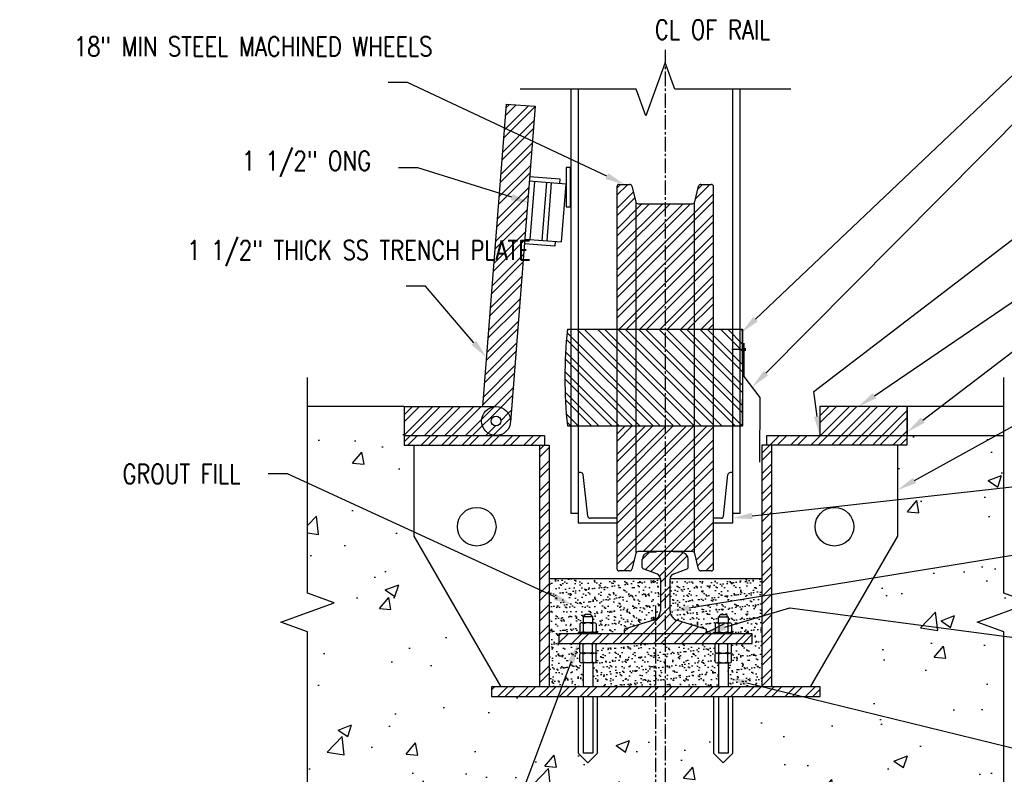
# Model space of a CAD drawing. Header units: inches. Extents: x -53 to 872, y 66 to 205.
# Tile 3 of 29: x 87 to 138, y 108 to 147. Entities that reach past the tile are written whole.
import ezdxf
from ezdxf import colors
from ezdxf.entities.mleader import LeaderData, LeaderLine
from ezdxf.math import Vec2, Vec3

# ---------------------------------------------------------------- set-up
doc = ezdxf.new("R2010")
doc.units = ezdxf.units.IN
doc.header["$MEASUREMENT"] = 0
doc.linetypes.add('CENTER2', pattern=[1.125, 0.75, -0.125, 0.125, -0.125])
for name, color, linetype in [('A-ANNO-NOTE', 2, 'Continuous'), ('G-Anno-Std-Cntr', 1, 'CENTER2'), ('M-DETL-PATT', 8, 'Continuous'), ('S-ANNO-NOTE', 2, 'Continuous'), ('S-ANNO-SYMB', 2, 'Continuous'), ('S-DETL', 90, 'Continuous'), ('S-DETL-MEDM', 3, 'Continuous'), ('S-DETL-THIN', 1, 'Continuous')]:
    doc.layers.add(name, color=color, linetype=linetype)
doc.layers.add('A-WALL-PATT', color=8, linetype='Continuous', lineweight=18)
doc.styles.add('Annotative', font='romans.shx', dxfattribs={"width": 0.8, "height": 0.125})
pattern_1 = [(45, (0, 0), (-0.53033, 0.53033), []), (45, (0, 0.375), (-0.53033, 0.53033), [])]
pattern_2 = [(45, (-148.0015, 18.8574), (-0.53033, 0.53033), []), (45, (-148.0015, 19.2324), (-0.53033, 0.53033), [])]

msp = doc.modelspace()

# ---------------------------------------------------------------- hatches: boundary and pattern name
at = {"layer": 'A-WALL-PATT', "lineweight": -3}
h = msp.add_hatch(dxfattribs=at)
h.set_pattern_fill('AR-CONC', color=8, style=0)
h.paths.add_polyline_path([(115.8057, 112.0309), (111.3246, 112.0309), (111.3246, 112.5309), (111.8246, 112.5309), (107.3246, 120.3252), (107.3246, 125.0309), (106.8057, 125.0309), (106.8057, 125.5309), (106.8057, 127.0309), (101.8057, 127.0309), (101.8057, 117.382), (103.1794, 116.882), (100.4319, 115.882), (101.8057, 115.382), (101.8057, 105.7331), (118.8057, 105.7331), (119.3057, 104.3594), (120.3057, 107.1068), (120.8057, 105.7331), (137.8057, 105.7331), (137.8057, 115.382), (136.4319, 115.882), (139.1794, 116.882), (137.8057, 117.382), (137.8057, 125.5309), (132.8057, 125.5309), (132.8057, 125.0309), (132.3246, 125.0309), (132.3246, 122.7218), (132.3246, 120.3252), (127.8246, 112.5309), (128.3246, 112.5309), (128.3246, 112.0309), (123.8057, 112.0309), (123.8057, 109.1105), (123.3057, 108.6105), (122.8057, 109.1105), (122.8057, 112.0309), (116.8057, 112.0309), (116.8057, 109.1105), (116.3057, 108.6105), (115.8057, 109.1105)])
at = {"layer": 'M-DETL-PATT', "lineweight": -3}
h = msp.add_hatch(dxfattribs=at)
h.set_pattern_fill('STEEL', color=8, scale=6, style=0)
h.set_pattern_definition(pattern_2)
h.paths.add_polyline_path([(112.3034, 126.2227), (113.5743, 142.5573), (112.0788, 142.6736), (110.8618, 127.0309), (111.5557, 127.0309), (111.7307, 127.0102), (111.9028, 126.9447), (112.0425, 126.8514), (112.1622, 126.7221), (112.2484, 126.5684), (112.2964, 126.3988)])
h = msp.add_hatch(dxfattribs=at)
h.set_pattern_fill('STEEL', color=8, scale=6, style=0)
h.set_pattern_definition(pattern_1)
h.paths.add_polyline_path([(120.4557, 131.0259), (122.8057, 131.0259), (122.8057, 138.3959), (122.8014, 138.4283), (122.7889, 138.4584), (122.7691, 138.4843), (122.7432, 138.5042), (122.713, 138.5167), (122.6807, 138.5209), (122.1259, 138.5179), (122.0998, 138.5089), (122.0763, 138.4945), (122.0566, 138.4752), (122.0416, 138.4521), (122.032, 138.4263), (121.8198, 137.5898), (121.8047, 137.5667), (121.785, 137.5474), (121.7615, 137.533), (121.7355, 137.524), (121.7081, 137.5209), (118.8759, 137.524), (118.8498, 137.533), (118.8263, 137.5474), (118.8066, 137.5667), (118.7916, 137.5898), (118.782, 137.6156), (118.5698, 138.4521), (118.5547, 138.4752), (118.535, 138.4945), (118.5115, 138.5089), (118.4855, 138.5179), (118.4581, 138.5209), (117.9307, 138.5209), (117.8983, 138.5167), (117.8682, 138.5042), (117.8423, 138.4843), (117.8224, 138.4584), (117.8099, 138.4283), (117.8057, 138.3959), (117.8057, 131.0259)])
h = msp.add_hatch(dxfattribs=at)
h.set_pattern_fill('STEEL', color=8, scale=6, angle=90, style=0)
h.set_pattern_definition([(135, (0, 0), (-0.53033, -0.53033), []), (135, (-0.375, 2e-17), (-0.53033, -0.53033), [])])
h.paths.add_polyline_path([(124.3057, 126.0259), (124.3205, 128.5259), (124.3057, 131.0259), (115.2432, 131.0259), (115.1182, 128.5259), (115.2432, 126.0259), (120.4557, 126.0259)])
h = msp.add_hatch(dxfattribs=at)
h.set_pattern_fill('STEEL', color=8, scale=6, style=0)
h.set_pattern_definition(pattern_2)
h.paths.add_polyline_path([(106.8057, 125.5309), (111.5664, 125.5309), (111.7605, 125.5565), (111.9414, 125.6314), (112.0967, 125.7506), (112.2159, 125.9059), (112.2908, 126.0868), (112.3164, 126.2809), (112.3111, 126.3212), (112.3034, 126.2227), (112.2964, 126.3988), (112.2484, 126.5684), (112.1622, 126.7221), (112.0425, 126.8514), (111.8954, 126.9495), (111.7236, 127.0102), (111.5557, 127.0309), (106.8057, 127.0309)])
h.paths.add_polyline_path([(111.5664, 126.0309), (111.5017, 126.0394), (111.4414, 126.0644), (111.3896, 126.1041), (111.3499, 126.1559), (111.3249, 126.2162), (111.3164, 126.2809), (111.3249, 126.3456), (111.3499, 126.4059), (111.3896, 126.4577), (111.4414, 126.4974), (111.5017, 126.5224), (111.5664, 126.5309), (111.6311, 126.5224), (111.6914, 126.4974), (111.7431, 126.4577), (111.7863, 126.3978), (111.8079, 126.3456), (111.8164, 126.2809), (111.8079, 126.2162), (111.7829, 126.1559), (111.7431, 126.1041), (111.6914, 126.0644), (111.6311, 126.0394)])
h = msp.add_hatch(dxfattribs=at)
h.set_pattern_fill('STEEL', color=8, scale=6, style=0)
h.set_pattern_definition(pattern_1)
h.paths.add_polyline_path([(132.3057, 125.5309), (132.8057, 125.5309), (132.8057, 127.0309), (128.3057, 127.0309), (128.3057, 125.5309)])
h = msp.add_hatch(dxfattribs=at)
h.set_pattern_fill('STEEL', color=8, scale=6, style=0)
h.set_pattern_definition(pattern_1)
h.paths.add_polyline_path([(118.4581, 118.5309), (118.4855, 118.534), (118.5115, 118.5429), (118.535, 118.5574), (118.5547, 118.5767), (118.5698, 118.5998), (118.5793, 118.6256), (118.7916, 119.4621), (118.8066, 119.4852), (118.8263, 119.5045), (118.8498, 119.5189), (118.8759, 119.5279), (118.9033, 119.5309), (121.7355, 119.5279), (121.7615, 119.5189), (121.785, 119.5045), (121.8047, 119.4852), (121.8198, 119.4621), (121.8293, 119.4362), (122.0416, 118.5998), (122.0566, 118.5767), (122.0763, 118.5574), (122.0998, 118.5429), (122.1259, 118.534), (122.1533, 118.5309), (122.6807, 118.5309), (122.713, 118.5352), (122.7432, 118.5477), (122.7691, 118.5675), (122.7889, 118.5934), (122.8014, 118.6236), (122.8057, 118.6559), (122.8057, 126.0259), (117.8057, 126.0259), (117.8057, 118.6559), (117.8099, 118.6236), (117.8224, 118.5934), (117.8423, 118.5675), (117.8682, 118.5477), (117.8983, 118.5352), (117.9307, 118.5309)])
h = msp.add_hatch(dxfattribs=at)
h.set_pattern_fill('STEEL', color=8, scale=6, style=0)
h.set_pattern_definition(pattern_1)
h.paths.add_polyline_path([(114.0557, 125.0309), (114.0557, 125.5309), (106.8057, 125.5309), (106.8057, 125.0309)])
h = msp.add_hatch(dxfattribs=at)
h.set_pattern_fill('STEEL', color=8, scale=6, style=0)
h.set_pattern_definition(pattern_1)
h.paths.add_polyline_path([(132.8057, 125.5309), (125.5557, 125.5309), (125.5557, 125.0309), (132.8057, 125.0309)])
h = msp.add_hatch(dxfattribs=at)
h.set_pattern_fill('STEEL', color=8, scale=6, style=0)
h.set_pattern_definition(pattern_1)
h.paths.add_polyline_path([(114.3057, 125.0309), (113.8057, 125.0309), (113.8057, 112.5309), (114.3057, 112.5309)])
h = msp.add_hatch(dxfattribs=at)
h.set_pattern_fill('STEEL', color=8, scale=6, style=0)
h.set_pattern_definition(pattern_1)
h.paths.add_polyline_path([(125.8057, 125.0309), (125.3057, 125.0309), (125.3057, 112.5309), (125.8057, 112.5309)])
h = msp.add_hatch(dxfattribs=at)
h.set_pattern_fill('STEEL', color=8, scale=6, style=0)
h.set_pattern_definition(pattern_1)
h.paths.add_polyline_path([(122.3682, 115.2809), (122.3844, 115.2831), (122.3994, 115.2893), (122.4124, 115.2992), (122.4223, 115.3122), (122.4285, 115.3272), (122.4307, 115.3434), (122.4286, 115.5), (122.4226, 115.5149), (122.413, 115.5277), (122.4005, 115.5377), (122.3858, 115.5441), (120.9146, 115.9768), (120.7973, 116.0284), (120.697, 116.1081), (120.6203, 116.2107), (120.5721, 116.3294), (120.5557, 116.4565), (120.5557, 118.127), (120.5628, 118.1863), (120.5838, 118.2422), (120.6175, 118.2916), (120.6619, 118.3315), (120.7145, 118.3598), (121.4691, 118.6573), (121.4868, 118.6792), (121.4932, 118.7066), (121.4932, 119.1212), (121.4816, 119.2136), (121.4476, 119.3003), (121.3933, 119.376), (121.322, 119.4359), (121.2382, 119.4764), (121.1469, 119.4951), (120.6806, 119.5287), (120.4557, 119.5309), (119.9308, 119.5287), (119.8158, 119.5221), (119.4644, 119.4951), (119.3732, 119.4764), (119.2893, 119.4359), (119.218, 119.376), (119.1637, 119.3003), (119.1297, 119.2136), (119.1182, 119.1212), (119.1182, 118.7066), (119.1245, 118.6792), (119.1423, 118.6573), (119.1678, 118.6455), (119.8969, 118.3598), (119.9495, 118.3315), (119.9939, 118.2916), (120.0275, 118.2422), (120.0485, 118.1863), (120.0557, 118.127), (120.0557, 116.4565), (120.0393, 116.3294), (119.9911, 116.2107), (119.9143, 116.1081), (119.814, 116.0284), (119.6968, 115.9768), (118.2109, 115.5377), (118.1983, 115.5277), (118.1888, 115.5149), (118.1827, 115.5), (118.1807, 115.4842), (118.1828, 115.3272), (118.1891, 115.3122), (118.199, 115.2992), (118.2119, 115.2893), (118.227, 115.2831), (118.2432, 115.2809), (120.4557, 115.2809)])
h = msp.add_hatch(dxfattribs=at)
h.set_pattern_fill('AR-SAND', color=8, scale=0.25, style=0)
h.paths.add_polyline_path([(125.3057, 118.127), (120.5557, 118.127), (120.5557, 116.4565, 0.3327064), (120.9146, 115.9768), (122.3858, 115.5441, -0.3327064), (122.4307, 115.4842), (122.4307, 115.3434, -0.4142136), (122.3682, 115.2809), (122.8057, 115.2809), (122.8057, 115.3434), (122.9744, 115.3434, -0.2624759), (122.8807, 115.3963), (122.8807, 115.7906, -0.2624759), (122.9744, 115.8434), (123.0557, 115.8434), (123.0557, 116.1523, 0.2145883), (123.1406, 116.2394, -0.3149694), (123.1993, 116.2804), (123.412, 116.2804, -0.3149694), (123.4707, 116.2394, 0.2145883), (123.5557, 116.1523), (123.5557, 115.8434), (123.6369, 115.8434, -0.2624759), (123.7307, 115.7906), (123.7307, 115.3963, -0.2624759), (123.6369, 115.3434), (123.8057, 115.3434), (123.8057, 115.2809), (124.8057, 115.2809), (124.8057, 114.7809), (123.6478, 114.7809, -0.2361752), (123.7307, 114.7286), (123.7307, 114.3343, -0.243849), (123.6446, 114.2817, -0.243849), (123.7307, 114.2291), (123.7307, 113.8349, -0.2624759), (123.6369, 113.782), (123.5557, 113.782), (123.5557, 112.5309), (125.3057, 112.5309)])
h.paths.add_polyline_path([(123.0557, 113.782), (122.9744, 113.782, -0.2624759), (122.8807, 113.8349), (122.8807, 114.2291, -0.243849), (122.9668, 114.2817, -0.243849), (122.8807, 114.3343), (122.8807, 114.7286, -0.2361752), (122.9636, 114.7809), (116.6478, 114.7809, -0.2361752), (116.7307, 114.7286), (116.7307, 114.3343, -0.243849), (116.6446, 114.2817, -0.243849), (116.7307, 114.2291), (116.7307, 113.8349, -0.2624759), (116.6369, 113.782), (116.5557, 113.782), (116.5557, 112.5309), (123.0557, 112.5309)])
h.paths.add_polyline_path([(120.0557, 118.127), (114.3057, 118.127), (114.3057, 112.5309), (116.0557, 112.5309), (116.0557, 113.782), (115.9744, 113.782, -0.2624759), (115.8807, 113.8349), (115.8807, 114.2291, -0.243849), (115.9668, 114.2817, -0.243849), (115.8807, 114.3343), (115.8807, 114.7286, -0.2361752), (115.9636, 114.7809), (114.8057, 114.7809), (114.8057, 115.2809), (115.8057, 115.2809), (115.8057, 115.3434), (115.9744, 115.3434, -0.2624759), (115.8807, 115.3963), (115.8807, 115.7906, -0.2624759), (115.9744, 115.8434), (116.0557, 115.8434), (116.0557, 116.1523, 0.2145883), (116.1406, 116.2394, -0.3149694), (116.1993, 116.2804), (116.412, 116.2804, -0.3149694), (116.4707, 116.2394, 0.2145883), (116.5557, 116.1523), (116.5557, 115.8434), (116.6369, 115.8434, -0.2624759), (116.7307, 115.7906), (116.7307, 115.3963, -0.2624759), (116.6369, 115.3434), (116.8057, 115.3434), (116.8057, 115.2809), (118.2432, 115.2809, -0.4142136), (118.1807, 115.3434), (118.1807, 115.4842, -0.3327064), (118.2255, 115.5441), (119.6968, 115.9768, 0.3327064), (120.0557, 116.4565)])
h = msp.add_hatch(dxfattribs=at)
h.set_pattern_fill('STEEL', color=8, scale=6, style=0)
h.set_pattern_definition(pattern_1)
h.paths.add_polyline_path([(114.8057, 114.7809), (124.8057, 114.7809), (124.8057, 115.2809), (114.8057, 115.2809)])
h = msp.add_hatch(dxfattribs=at)
h.set_pattern_fill('STEEL', color=8, scale=6, style=0)
h.set_pattern_definition(pattern_1)
h.paths.add_polyline_path([(128.3246, 112.5309), (111.3246, 112.5309), (111.3246, 112.0309), (128.3246, 112.0309)])

# ---------------------------------------------------------------- linework, layer by layer
at = {"layer": 'A-ANNO-NOTE', "lineweight": -3}
for p, q in [((126.7501, 116.6196), (140.3512, 114.8314)), ((123.3452, 115.7871), (122.4374, 115.3321))]:
    msp.add_line(p, q, dxfattribs=at)
at = {"layer": 'G-Anno-Std-Cntr', "lineweight": -3}
for p, q in [((120.3057, 145.4788), (120.3057, 102.354)), ((119.8057, 116.7472), (119.8057, 99.1966))]:
    msp.add_line(p, q, dxfattribs=at)
at = {"layer": 'S-ANNO-SYMB', "lineweight": -3}
msp.add_line((127.9802, 127.8021), (139.4073, 136.5515), dxfattribs=at)
at = {"layer": 'S-DETL', "lineweight": -3}
for q in [(101.8057, 127.0309), (111.5557, 127.0309)]:
    msp.add_line((106.8057, 127.0309), q, dxfattribs=at)
at = {"layer": 'S-DETL-MEDM', "lineweight": -3}
for p, q in [((112.0788, 142.6736), (110.8618, 127.0309)), ((112.0788, 142.6736), (113.5743, 142.5573)), ((113.5743, 142.5573), (112.3034, 126.2227)), ((117.9307, 138.5209), (118.4581, 138.5209)), ((122.1533, 138.5209), (122.6807, 138.5209)), ((117.8057, 138.3959), (117.8057, 118.6559)), ((118.5793, 138.4263), (118.782, 137.6156)), ((121.8293, 137.6156), (122.032, 138.4263)), ((122.8057, 118.6559), (122.8057, 138.3959)), ((118.8057, 119.484), (118.8057, 137.5678)), ((118.9033, 137.5209), (121.7081, 137.5209)), ((121.8057, 137.5678), (121.8057, 119.484)), ((115.2432, 131.0259), (124.3057, 131.0259)), ((106.8057, 127.0309), (106.8057, 125.0309)), ((128.3057, 127.0309), (128.3057, 125.5309)), ((137.8057, 127.0309), (128.3057, 127.0309)), ((132.8057, 127.0309), (132.8057, 125.0309)), ((132.8246, 125.5309), (132.8246, 127.0309)), ((115.2432, 126.0259), (124.3057, 126.0259)), ((106.8057, 125.5309), (114.0557, 125.5309)), ((114.0557, 125.5309), (114.0557, 125.0309)), ((125.5557, 125.0309), (125.5557, 125.5309)), ((125.5557, 125.5309), (137.8057, 125.5309)), ((106.8057, 125.0309), (114.3057, 125.0309)), ((107.3246, 120.3252), (107.3246, 125.0309)), ((113.8057, 125.0309), (113.8057, 112.5309)), ((114.3057, 125.0309), (114.3057, 112.5309)), ((132.8057, 125.0309), (125.3057, 125.0309)), ((125.3057, 125.0309), (125.3057, 112.5309)), ((125.8057, 125.0309), (125.8057, 112.5309)), ((132.3246, 122.7218), (132.3246, 125.0309)), ((132.3246, 120.3252), (132.3246, 122.7116)), ((111.8246, 112.5309), (107.3246, 120.3252)), ((127.8246, 112.5309), (132.3246, 120.3252)), ((118.782, 119.4362), (118.5793, 118.6256)), ((121.7081, 119.5309), (118.9033, 119.5309)), ((119.4644, 119.4951), (119.8158, 119.5221)), ((121.1469, 119.4951), (120.7956, 119.5221)), ((122.032, 118.6256), (121.8293, 119.4362)), ((119.1182, 118.7066), (119.1182, 119.1212)), ((119.8969, 118.3598), (119.1678, 118.6455)), ((120.7145, 118.3598), (121.4436, 118.6455)), ((121.4932, 118.7066), (121.4932, 119.1212)), ((120.0557, 118.127), (114.3057, 118.127)), ((118.4581, 118.5309), (117.9307, 118.5309)), ((120.0557, 118.127), (120.0557, 116.4565)), ((120.5557, 116.4565), (120.5557, 118.127)), ((125.3057, 118.127), (120.5557, 118.127)), ((122.6807, 118.5309), (122.1533, 118.5309)), ((116.5557, 116.1523), (116.0557, 116.1523)), ((116.0557, 116.1523), (116.0557, 115.8434)), ((116.412, 116.2804), (116.1993, 116.2804)), ((116.5557, 115.8434), (116.5557, 116.1523)), ((123.0557, 115.8434), (123.0557, 116.1523)), ((123.0557, 116.1523), (123.5557, 116.1523)), ((123.1993, 116.2804), (123.412, 116.2804)), ((123.5557, 116.1523), (123.5557, 115.8434)), ((115.8807, 115.7906), (115.8807, 115.3963)), ((116.6369, 115.8434), (115.9744, 115.8434)), ((116.0682, 115.7906), (116.0682, 115.3963)), ((116.5432, 115.7906), (116.5432, 115.3963)), ((116.7307, 115.7906), (116.7307, 115.3963)), ((119.6968, 115.9768), (118.2255, 115.5441)), ((120.9146, 115.9768), (122.3858, 115.5441)), ((122.8807, 115.7906), (122.8807, 115.3963)), ((122.9744, 115.8434), (123.6369, 115.8434)), ((123.0682, 115.7906), (123.0682, 115.3963)), ((123.5432, 115.7906), (123.5432, 115.3963)), ((123.7307, 115.7906), (123.7307, 115.3963)), ((124.8057, 115.2809), (114.8057, 115.2809)), ((114.8057, 115.2809), (114.8057, 114.7809)), ((116.8057, 115.3434), (115.8057, 115.3434)), ((115.8057, 115.3434), (115.8057, 115.2809)), ((116.8057, 115.2809), (116.8057, 115.3434)), ((118.1807, 115.4842), (118.1807, 115.3434)), ((122.4307, 115.3434), (122.4307, 115.4842)), ((122.8057, 115.2809), (122.8057, 115.3434)), ((122.8057, 115.3434), (123.8057, 115.3434)), ((123.8057, 115.3434), (123.8057, 115.2809)), ((124.8057, 114.7809), (124.8057, 115.2809)), ((114.8057, 114.7809), (124.8057, 114.7809)), ((115.8807, 114.3343), (115.8807, 114.7286)), ((116.0682, 114.3343), (116.0682, 114.7286)), ((116.5432, 114.3343), (116.5432, 114.7286)), ((116.7307, 114.3343), (116.7307, 114.7286)), ((122.8807, 114.3343), (122.8807, 114.7286)), ((123.0682, 114.3343), (123.0682, 114.7286)), ((123.5432, 114.3343), (123.5432, 114.7286)), ((123.7307, 114.3343), (123.7307, 114.7286)), ((115.8807, 113.8349), (115.8807, 114.2291)), ((116.6369, 114.2815), (115.9744, 114.2815)), ((116.0682, 113.8349), (116.0682, 114.2291)), ((116.5432, 113.8349), (116.5432, 114.2291)), ((116.7307, 113.8349), (116.7307, 114.2291)), ((122.8807, 113.8349), (122.8807, 114.2291)), ((122.9744, 114.2815), (123.6369, 114.2815)), ((123.0682, 113.8349), (123.0682, 114.2291)), ((123.5432, 113.8349), (123.5432, 114.2291)), ((123.7307, 113.8349), (123.7307, 114.2291)), ((116.6369, 113.782), (115.9744, 113.782)), ((116.0557, 113.782), (116.0557, 112.5309)), ((116.5557, 113.782), (116.5557, 112.5309)), ((122.9744, 113.782), (123.6369, 113.782)), ((123.0557, 113.782), (123.0557, 112.5309)), ((123.5557, 113.782), (123.5557, 112.5309)), ((128.3246, 112.5309), (111.3246, 112.5309)), ((111.3246, 112.5309), (111.3246, 112.0309)), ((128.3246, 112.0309), (128.3246, 112.5309)), ((111.3246, 112.0309), (128.3246, 112.0309)), ((116.0557, 112.0309), (116.0557, 109.1105)), ((116.5557, 112.0309), (116.5557, 109.1105)), ((123.0557, 112.0309), (123.0557, 109.1105)), ((123.5557, 112.0309), (123.5557, 109.1105)), ((116.5557, 109.1105), (116.0557, 109.1105)), ((123.5557, 109.1105), (123.0557, 109.1105))]:
    msp.add_line(p, q, dxfattribs=at)
for points in [[(101.8057, 104.2331), (101.8057, 115.382), (100.4319, 115.882), (103.1794, 116.882), (101.8057, 117.382), (101.8057, 128.5309)], [(137.8057, 104.2331), (137.8057, 115.382), (136.4319, 115.882), (139.1794, 116.882), (137.8057, 117.382), (137.8057, 128.5309)]]:
    msp.add_lwpolyline(points, dxfattribs=at)
for centre, radius in [((111.5557, 126.2809), 0.75), ((111.5557, 126.2809), 0.25), ((110.5557, 120.8194), 1), ((129.0557, 120.8194), 1)]:
    msp.add_circle(centre, radius, dxfattribs=at)
for centre, radius, start, end in [((117.9307, 138.3959), 0.125, 90, 180), ((118.4581, 138.3959), 0.125, 14.03624, 90), ((122.1533, 138.3959), 0.125, 90, 165.96376), ((122.6807, 138.3959), 0.125, 0, 90), ((118.9033, 137.6459), 0.125, 194.03624, 270), ((121.7081, 137.6459), 0.125, 270, 345.96376), ((140.1807, 128.5259), 25.0625, 174.27519, 185.72481), ((-429.6192, 128.4421), 553.93, 359.749884, 0.267122), ((-650.2614, 128.4093), 774.5705, 359.8235535, 0.1934528), ((118.9033, 119.4059), 0.125, 90, 165.96376), ((119.4932, 119.1212), 0.375, 94.39871, 180), ((120.0459, 116.5309), 3, 90, 94.39871), ((120.5655, 116.5309), 3, 85.60129, 90), ((121.1182, 119.1212), 0.375, 0, 85.60129), ((121.7081, 119.4059), 0.125, 14.03624, 90), ((117.9307, 118.6559), 0.125, 180, 270), ((119.1807, 118.7066), 0.0625, 180, 258.11134), ((121.4307, 118.7066), 0.0625, 281.88866, 0), ((122.6807, 118.6559), 0.125, 270, 0), ((118.4581, 118.6559), 0.125, 270, 345.96376), ((119.8057, 118.127), 0.25, 0, 68.60231), ((120.8057, 118.127), 0.25, 111.39769, 180), ((122.1533, 118.6559), 0.125, 194.03624, 270), ((116.0014, 116.2902), 0.1482, 291.486, 339.93134), ((116.1993, 116.2179), 0.0625, 90, 159.93134), ((116.412, 116.2179), 0.0625, 20.06866, 90), ((116.61, 116.2902), 0.1482, 200.06866, 248.514), ((119.5557, 116.4565), 0.5, 286.38954, 0), ((121.0557, 116.4565), 0.5, 180, 253.61046), ((123.0014, 116.2902), 0.1482, 291.486, 339.93134), ((123.1993, 116.2179), 0.0625, 90, 159.93134), ((123.412, 116.2179), 0.0625, 20.06866, 90), ((123.61, 116.2902), 0.1482, 200.06866, 248.514), ((115.9744, 115.7339), 0.1096, 31.17195, 148.82805), ((116.3057, 115.2777), 0.5652, 65.15355, 114.84645), ((116.6369, 115.7339), 0.1096, 31.17195, 148.82805), ((122.9744, 115.7339), 0.1096, 31.17195, 148.82805), ((123.3057, 115.2777), 0.5652, 65.15355, 114.84645), ((123.6369, 115.7339), 0.1096, 31.17195, 148.82805), ((115.9744, 115.453), 0.1096, 211.17195, 328.82805), ((116.3057, 115.9092), 0.5652, 245.15355, 294.84645), ((116.6369, 115.453), 0.1096, 211.17195, 328.82805), ((118.2432, 115.4842), 0.0625, 106.38954, 180), ((118.2432, 115.3434), 0.0625, 180, 270), ((122.3682, 115.3434), 0.0625, 270, 0), ((122.3682, 115.4842), 0.0625, 0, 73.61046), ((122.9744, 115.453), 0.1096, 211.17195, 328.82805), ((123.3057, 115.9092), 0.5652, 245.15355, 294.84645), ((123.6369, 115.453), 0.1096, 211.17195, 328.82805), ((115.9744, 114.6719), 0.1096, 31.17195, 148.82805), ((116.3057, 114.2157), 0.5652, 65.15355, 114.84645), ((116.6369, 114.6719), 0.1096, 31.17195, 148.82805), ((122.9744, 114.6719), 0.1096, 31.17195, 148.82805), ((123.3057, 114.2157), 0.5652, 65.15355, 114.84645), ((123.6369, 114.6719), 0.1096, 31.17195, 148.82805), ((115.9744, 114.391), 0.1096, 211.17195, 328.82805), ((115.9744, 114.1724), 0.1096, 31.17195, 148.82805), ((116.3057, 114.8472), 0.5652, 245.15355, 294.84645), ((116.3057, 113.7162), 0.5652, 65.15355, 114.84645), ((116.6369, 114.391), 0.1096, 211.17195, 328.82805), ((116.6369, 114.1724), 0.1096, 31.17195, 148.82805), ((122.9744, 114.391), 0.1096, 211.17195, 328.82805), ((122.9744, 114.1724), 0.1096, 31.17195, 148.82805), ((123.3057, 114.8472), 0.5652, 245.15355, 294.84645), ((123.3057, 113.7162), 0.5652, 65.15355, 114.84645), ((123.6369, 114.391), 0.1096, 211.17195, 328.82805), ((123.6369, 114.1724), 0.1096, 31.17195, 148.82805), ((115.9744, 113.8916), 0.1096, 211.17195, 328.82805), ((116.3057, 114.3478), 0.5652, 245.15355, 294.84645), ((116.6369, 113.8916), 0.1096, 211.17195, 328.82805), ((122.9744, 113.8916), 0.1096, 211.17195, 328.82805), ((123.3057, 114.3478), 0.5652, 245.15355, 294.84645), ((123.6369, 113.8916), 0.1096, 211.17195, 328.82805)]:
    msp.add_arc(centre, radius, start, end, dxfattribs=at)
at = {"layer": 'S-DETL-THIN', "lineweight": -3}
for p, q in [((115.4307, 143.4418), (115.4307, 121.5159)), ((115.8057, 143.4418), (115.8057, 121.0159)), ((123.8057, 121.0159), (123.8057, 143.4418)), ((124.1807, 121.5159), (124.1807, 143.4418)), ((115.4104, 139.3955), (115.1755, 139.3955)), ((115.1755, 139.3955), (115.1755, 137.3645)), ((115.4104, 137.3645), (115.4104, 139.3955)), ((115.1755, 138.5371), (113.273, 138.6851)), ((113.2924, 138.9343), (114.8599, 138.8124)), ((113.5383, 138.6644), (113.3056, 135.6735)), ((114.1614, 138.616), (113.9287, 135.625)), ((114.4107, 138.5966), (114.178, 135.6056)), ((114.8599, 138.8124), (114.8405, 138.5631)), ((114.9428, 135.5461), (115.1755, 138.5371)), ((115.1755, 137.3645), (115.4104, 137.3645)), ((114.5884, 135.3229), (113.0209, 135.4449)), ((113.0403, 135.6941), (114.9428, 135.5461)), ((114.6078, 135.5722), (114.5884, 135.3229)), ((124.3057, 131.0259), (124.3057, 126.0259)), ((124.4684, 129.9843), (123.7529, 129.9843)), ((124.3912, 128.5881), (124.3912, 130.3144)), ((124.4334, 130.0493), (124.4334, 129.9104)), ((125.2108, 127.503), (124.3912, 128.5881)), ((125.1912, 124.1524), (125.2108, 127.503)), ((115.9391, 123.6159), (115.8057, 123.6159)), ((116.2952, 121.3674), (116.0624, 123.5115)), ((123.3162, 121.3674), (123.5489, 123.5115)), ((123.8057, 123.6159), (123.6722, 123.6159)), ((115.4307, 121.5159), (115.8057, 121.5159)), ((117.8057, 121.2559), (116.4194, 121.2559)), ((123.1919, 121.2559), (122.8057, 121.2559)), ((123.8057, 121.5159), (124.1807, 121.5159)), ((115.8057, 121.0159), (117.8057, 121.0159)), ((122.8057, 121.0159), (123.8057, 121.0159)), ((115.8057, 112.0309), (115.8057, 109.1105)), ((116.8057, 109.1105), (116.8057, 112.0309)), ((122.8057, 112.0309), (122.8057, 109.1105)), ((123.8057, 109.1105), (123.8057, 112.0309)), ((115.8057, 109.1105), (116.3057, 108.6105)), ((116.3057, 108.6105), (116.8057, 109.1105)), ((122.8057, 109.1105), (123.3057, 108.6105)), ((123.3057, 108.6105), (123.8057, 109.1105))]:
    msp.add_line(p, q, dxfattribs=at)
msp.add_lwpolyline([(126.8057, 143.4418), (120.8057, 143.4418), (120.3057, 144.8155), (119.3057, 142.068), (118.8057, 143.4418), (112.8057, 143.4418)], dxfattribs=at)
for centre, start, end in [((115.9391, 123.4909), 9.46232, 90), ((123.6722, 123.4909), 90, 170.53768), ((116.4194, 121.3809), 186.19559, 270), ((123.1919, 121.3809), 270, 353.80441)]:
    msp.add_arc(centre, 0.125, start, end, dxfattribs=at)

# ---------------------------------------------------------------- texts
at = {"layer": 'S-ANNO-NOTE', "lineweight": -3, "insert": (119.7716, 147.0202), "char_height": 1, "width": 8.445681, "attachment_point": 1, "style": 'Annotative'}
msp.add_mtext('CL OF RAIL', dxfattribs=at)

# ---------------------------------------------------------------- leaders
at = {"layer": 'S-ANNO-NOTE', "lineweight": -3}
ml = msp.add_multileader_mtext('Standard', dxfattribs=at)
ml.set_content('18" MIN STEEL MACHINED WHEELS', color=256, style='Annotative')
ml.set_leader_properties(color=1, linetype='ByLayer', lineweight=-1)
ml.build(insert=Vec2(0, 0))
ml.multileader.update_dxf_attribs({"text_right_attachment_type": 3, "dogleg_length": 0.125, "arrow_head_size": 1, "scale": 8})
ctx = ml.context
ctx.base_point, ctx.scale, ctx.char_height, ctx.arrow_head_size, ctx.landing_gap_size, ctx.plane_origin = Vec3(89.003, 145.6516), 8, 1, 1, 0.72, Vec3(121.3942, 132.7183)
ctx.right_attachment = 3
notes = []
notes.append((ctx, [(1, (1, 1, 0), (106.9858, 143.7945), (-1, 0), 1, [(0, [(118.1944, 138.5209)], 0, [])])]))
ctx.mtext.insert, ctx.mtext.width, ctx.mtext.flow_direction = Vec3(89.723, 146.1516), 15.781161, 5
ml = msp.add_multileader_mtext('Standard', dxfattribs=at)
ml.set_content('WHEEL SHAFT', color=256, style='Annotative')
ml.set_leader_properties(color=1, linetype='ByLayer', lineweight=-1)
ml.build(insert=Vec2(0, 0))
ml.multileader.update_dxf_attribs({"text_right_attachment_type": 3, "dogleg_length": 0.125, "arrow_head_size": 1, "scale": 8})
ctx = ml.context
ctx.base_point, ctx.scale, ctx.char_height, ctx.arrow_head_size, ctx.landing_gap_size, ctx.plane_origin = Vec3(140.4073, 145.2422), 8, 1, 1, 0.72, Vec3(126.2351, 130.4818)
ctx.right_attachment = 3
notes.append((ctx, [(0, (1, 1, 0), (139.4073, 145.2422), (1, 0), 1, [(0, [(124.2528, 130.8642)], 0, [])])]))
ctx.mtext.insert, ctx.mtext.flow_direction = Vec3(141.1273, 145.7422), 5
ml = msp.add_multileader_mtext('Standard', dxfattribs=at)
ml.set_content('NEOPRENE WEATHER STRIP (CONT) FASTEN W/FLAT HEAD SOCKET CAP SCREWS @ 6" OC, TYP 2" ', color=256, style='Annotative')
ml.set_leader_properties(color=1, linetype='ByLayer', lineweight=-1)
ml.build(insert=Vec2(0, 0))
ml.multileader.update_dxf_attribs({"text_right_attachment_type": 3, "dogleg_length": 0.125, "arrow_head_size": 1, "scale": 8})
ctx = ml.context
ctx.base_point, ctx.scale, ctx.char_height, ctx.arrow_head_size, ctx.landing_gap_size, ctx.plane_origin = Vec3(140.4073, 142.7838), 8, 1, 1, 0.72, Vec3(150.2522, 129.8975)
ctx.right_attachment = 3
notes.append((ctx, [(0, (1, 1, 0), (139.4073, 142.7838), (1, 0), 1, [(0, [(124.801, 128.0456)], 0, [])])]))
ctx.mtext.insert, ctx.mtext.width, ctx.mtext.flow_direction = Vec3(141.1273, 143.3791), 25.078106, 5
ml = msp.add_multileader_mtext('Standard', dxfattribs=at)
ml.set_content('\\A1;1 1/2" ONG', color=256, style='Annotative')
ml.set_leader_properties(color=1, linetype='ByLayer', lineweight=-1)
ml.build(insert=Vec2(0, 0))
ml.multileader.update_dxf_attribs({"text_right_attachment_type": 3, "dogleg_length": 0.125, "arrow_head_size": 1, "scale": 8})
ctx = ml.context
ctx.base_point, ctx.scale, ctx.char_height, ctx.arrow_head_size, ctx.landing_gap_size, ctx.plane_origin = Vec3(97.6887, 139.5717), 8, 1, 1, 0.72, Vec3(103.4192, 158.4318)
ctx.right_attachment = 3
notes.append((ctx, [(0, (1, 1, 0), (107.5192, 139.3813), (-1, 0), 1, [(0, [(113.3189, 137.556)], 0, [])])]))
ctx.mtext.insert, ctx.mtext.width, ctx.mtext.flow_direction = Vec3(98.4087, 140.2384), 15.133283, 5
ml = msp.add_multileader_mtext('Standard', dxfattribs=at)
ml.set_content('\\A1;1 1/2" THICK SS TRENCH PLATE', color=256, style='Annotative')
ml.set_leader_properties(color=1, linetype='ByLayer', lineweight=-1)
ml.build(insert=Vec2(0, 0))
ml.multileader.update_dxf_attribs({"text_right_attachment_type": 3, "dogleg_length": 0.125, "arrow_head_size": 1, "scale": 8})
ctx = ml.context
ctx.base_point, ctx.scale, ctx.char_height, ctx.arrow_head_size, ctx.landing_gap_size, ctx.plane_origin = Vec3(94.8696, 135.1169), 8, 1, 1, 0.72, Vec3(103.4192, 154.718)
ctx.right_attachment = 3
notes.append((ctx, [(0, (1, 1, 0), (107.9001, 133.2597), (-1, 0), 1, [(0, [(111.0595, 129.5719)], 0, [])])]))
ctx.mtext.insert, ctx.mtext.width, ctx.mtext.flow_direction = Vec3(95.5896, 135.6169), 14.190132, 5
ml = msp.add_multileader_mtext('Standard', dxfattribs=at)
ml.set_content('CONT SS PL 1 1/2" X 4 1/2" ', color=256, style='Annotative')
ml.set_leader_properties(color=1, linetype='ByLayer', lineweight=-1)
ml.build(insert=Vec2(0, 0))
ml.multileader.update_dxf_attribs({"text_right_attachment_type": 3, "dogleg_length": 0.125, "arrow_head_size": 1, "scale": 8})
ctx = ml.context
ctx.base_point, ctx.scale, ctx.char_height, ctx.arrow_head_size, ctx.landing_gap_size, ctx.plane_origin = Vec3(140.4073, 133.224), 8, 1, 1, 0.72, Vec3(156.6712, 119.0908)
ctx.right_attachment = 3
notes.append((ctx, [(0, (1, 1, 0), (139.4073, 133.224), (1, 0), 1, [(0, [(130.2966, 127.0309)], 0, [])])]))
ctx.mtext.insert, ctx.mtext.width, ctx.mtext.flow_direction = Vec3(141.1273, 133.8906), 26.546012, 5
ml = msp.add_multileader_mtext('Standard', dxfattribs=at)
ml.set_content('\\pxt3.2,6.4,9.6,12.8,16,19.2,22.4,25.6,28.8,32,35.2,38.4,41.6,44.8,48,51.2,54.4,57.6,60.8,64,67.2,70.4,73.6,76.8,80,83.2,86.4,89.6,92.8,96,99.2,102.4;{\\C256;SEE D1/S-504 FOR TRENCH ASSEMBLY AND WELDMENT}', color=256, style='Annotative')
ml.set_leader_properties(color=1, linetype='ByLayer', lineweight=-1)
ml.build(insert=Vec2(0, 0))
ml.multileader.update_dxf_attribs({"text_right_attachment_type": 3, "dogleg_length": 0.125, "arrow_head_size": 1, "scale": 8})
ctx = ml.context
ctx.base_point, ctx.scale, ctx.char_height, ctx.arrow_head_size, ctx.landing_gap_size, ctx.plane_origin = Vec3(140.4073, 126.6382), 8, 1, 1, 0.72, Vec3(162.4884, 113.7518)
ctx.right_attachment = 3
notes.append((ctx, [(0, (1, 1, 0), (139.4073, 126.6382), (1, 0), 1, [(0, [(132.3246, 122.7218)], 0, [])])]))
ctx.mtext.insert, ctx.mtext.width, ctx.mtext.flow_direction = Vec3(141.1273, 127.1382), 19.951663, 5
ml = msp.add_multileader_mtext('Standard', dxfattribs=at)
ml.set_content('\\A1;GROUT FILL', color=256, style='Annotative')
ml.set_leader_properties(color=1, linetype='ByLayer', lineweight=-1)
ml.build(insert=Vec2(0, 0))
ml.multileader.update_dxf_attribs({"text_right_attachment_type": 3, "dogleg_length": 0.125, "arrow_head_size": 1, "scale": 8})
ctx = ml.context
ctx.base_point, ctx.scale, ctx.char_height, ctx.arrow_head_size, ctx.landing_gap_size, ctx.plane_origin = Vec3(91.5172, 123.5452), 8, 1, 1, 0.72, Vec3(103.4192, 149.1118)
ctx.right_attachment = 3
notes.append((ctx, [(0, (1, 1, 0), (100.7763, 123.5452), (-1, 0), 1, [(0, [(115.5078, 116.7662)], 0, [])])]))
ctx.mtext.insert, ctx.mtext.width, ctx.mtext.flow_direction = Vec3(92.2372, 124.0452), 7.934611, 5
ml = msp.add_multileader_mtext('Standard', dxfattribs=at)
ml.set_content('\\A1;EDGE OF GUSSET PL AT SIM. CONDITION', color=256, style='Annotative')
ml.set_leader_properties(color=1, linetype='ByLayer', lineweight=-1)
ml.build(insert=Vec2(0, 0))
ml.multileader.update_dxf_attribs({"text_right_attachment_type": 3, "dogleg_length": 0.125, "arrow_head_size": 1, "scale": 8})
ctx = ml.context
ctx.base_point, ctx.scale, ctx.char_height, ctx.arrow_head_size, ctx.landing_gap_size, ctx.plane_origin = Vec3(-4.7604, 122.9728), 8, 1, 1, 0.72, Vec3(-9.4291, 129.7476)
ctx.right_attachment = 3
notes.append((ctx, [(0, (1, 1, 0), (-5.7604, 122.9728), (1, 0), 1, [(0, [(-10.669, 119.9337)], 0, [])])]))
ctx.mtext.insert, ctx.mtext.width, ctx.mtext.flow_direction = Vec3(-4.0404, 123.4728), 16.133644, 5
ml = msp.add_multileader_mtext('Standard', dxfattribs=at)
ml.set_content('\\pxt3.2,6.4,9.6,12.8,16,19.2,22.4,25.6,28.8,32,35.2,38.4,41.6,44.8,48,51.2,54.4,57.6,60.8,64,67.2,70.4,73.6,76.8,80,83.2,86.4,89.6,92.8,96,99.2,102.4;{\\C256;CHANNEL AT BOT OF DOOR}', color=256, style='Annotative')
ml.set_leader_properties(color=1, linetype='ByLayer', lineweight=-1)
ml.build(insert=Vec2(0, 0))
ml.multileader.update_dxf_attribs({"text_right_attachment_type": 3, "dogleg_length": 0.125, "arrow_head_size": 1, "scale": 8})
ctx = ml.context
ctx.base_point, ctx.scale, ctx.char_height, ctx.arrow_head_size, ctx.landing_gap_size, ctx.plane_origin = Vec3(140.4073, 123.0141), 8, 1, 1, 0.72, Vec3(162.6031, 109.4978)
ctx.right_attachment = 3
notes.append((ctx, [(0, (1, 1, 0), (139.4073, 123.0141), (1, 0), 1, [(0, [(123.8057, 121.2629)], 0, [])])]))
ctx.mtext.insert, ctx.mtext.width, ctx.mtext.flow_direction = Vec3(141.1273, 123.5141), 19.951663, 5
ml = msp.add_multileader_mtext('Standard', dxfattribs=at)
ml.set_content('\\pxt3.2,6.4,9.6,12.8,16,19.2,22.4,25.6,28.8,32,35.2,38.4,41.6,44.8,48,51.2,54.4,57.6,60.8,64,67.2,70.4,73.6,76.8,80,83.2,86.4,89.6,92.8,96,99.2,102.4;{\\C256;ASCE 60# RAIL}', color=256, style='Annotative')
ml.set_leader_properties(color=1, linetype='ByLayer', lineweight=-1)
ml.build(insert=Vec2(0, 0))
ml.multileader.update_dxf_attribs({"text_right_attachment_type": 3, "dogleg_length": 0.125, "arrow_head_size": 1, "scale": 8})
ctx = ml.context
ctx.base_point, ctx.scale, ctx.char_height, ctx.arrow_head_size, ctx.landing_gap_size, ctx.plane_origin = Vec3(140.4073, 119.5294), 8, 1, 1, 0.72, Vec3(163.9493, 104.9911)
ctx.right_attachment = 3
notes.append((ctx, [(0, (1, 1, 0), (139.4073, 119.5294), (1, 0), 1, [(0, [(120.5557, 116.4565)], 0, [])])]))
ctx.mtext.insert, ctx.mtext.width, ctx.mtext.flow_direction = Vec3(141.1273, 120.196), 10.090878, 5
ml = msp.add_multileader_mtext('Standard', dxfattribs=at)
ml.set_content('\\A1;1/4" SS GUSSET PLATE @ 12" MAX, SEE TRENCH DETAILS FOR DIMENSIONS', color=256, style='Annotative')
ml.set_leader_properties(color=1, linetype='ByLayer', lineweight=-1)
ml.build(insert=Vec2(0, 0))
ml.multileader.update_dxf_attribs({"text_right_attachment_type": 3, "dogleg_length": 0.125, "arrow_head_size": 1, "scale": 8})
ctx = ml.context
ctx.base_point, ctx.scale, ctx.char_height, ctx.arrow_head_size, ctx.landing_gap_size, ctx.plane_origin = Vec3(-4.7604, 118.5836), 8, 1, 1, 0.72, Vec3(-10.2725, 116.3643)
ctx.right_attachment = 3
notes.append((ctx, [(0, (1, 1, 0), (-5.7604, 118.5836), (1, 0), 1, [(0, [(-8.8115, 117.0829)], 0, [])])]))
ctx.mtext.insert, ctx.mtext.width, ctx.mtext.flow_direction = Vec3(-4.0404, 119.0836), 16.133644, 5
ml = msp.add_multileader_mtext('Standard', dxfattribs=at)
ml.set_content('\\A1;1/2" STL SOLE PL, CENTERED IN TRENCH\\PSEE S-402 FOR REQUIRED SPACING', color=256, style='Annotative')
ml.set_leader_properties(color=1, linetype='ByLayer', lineweight=-1)
ml.build(insert=Vec2(0, 0))
ml.multileader.update_dxf_attribs({"text_right_attachment_type": 3, "dogleg_length": 0.125, "arrow_head_size": 1, "scale": 8})
ctx = ml.context
ctx.base_point, ctx.scale, ctx.char_height, ctx.arrow_head_size, ctx.landing_gap_size, ctx.plane_origin = Vec3(93.4982, 101.9758), 8, 1, 1, 0.72, Vec3(115.7996, 114.7808)
ctx.right_attachment = 3
notes.append((ctx, [(0, (1, 1, 0), (109.043, 96.7853), (-1, 0), 1, [(0, [(115.7996, 114.7808)], 0, [])])]))
ctx.mtext.insert, ctx.mtext.width, ctx.mtext.flow_direction = Vec3(94.2182, 102.5234), 15.494472, 5
ml = msp.add_multileader_mtext('Standard', dxfattribs=at)
ml.set_content('1/2" ∅ POST INSTALLED\\PANCHOR BOLT W/ 4" \\PEMBED, EPOXIED INTO\\PCONC (TYP OF FOUR)', color=256, style='Annotative')
ml.set_leader_properties(color=1, linetype='ByLayer', lineweight=-1)
ml.build(insert=Vec2(0, 0))
ml.multileader.update_dxf_attribs({"text_right_attachment_type": 3, "dogleg_length": 0.125, "arrow_head_size": 1, "scale": 8})
ctx = ml.context
ctx.base_point, ctx.scale, ctx.char_height, ctx.arrow_head_size, ctx.landing_gap_size, ctx.plane_origin = Vec3(139.8817, 109.2228), 8, 1, 1, 0.72, Vec3(164.344, 97.3334)
ctx.right_attachment = 3
notes.append((ctx, [(0, (1, 1, 0), (138.8817, 109.2228), (1, 0), 1, [(0, [(123.5557, 112.9794)], 0, [])])]))
ctx.mtext.insert, ctx.mtext.width, ctx.mtext.flow_direction = Vec3(140.6017, 109.8895), 19.951663, 5
at = {"layer": 'S-ANNO-SYMB', "lineweight": -3}
ml = msp.add_multileader_mtext('Standard', dxfattribs=at)
ml.set_content('', color=256, style='Annotative')
ml.set_leader_properties(color=256, linetype='ByLayer', lineweight=-1)
ml.build(insert=Vec2(0, 0))
ml.multileader.update_dxf_attribs({"has_dogleg": 0, "text_right_attachment_type": 3, "dogleg_length": 0.125, "arrow_head_size": 1, "scale": 8})
ctx = ml.context
ctx.base_point, ctx.scale, ctx.char_height, ctx.arrow_head_size, ctx.landing_gap_size, ctx.plane_origin = Vec3(139.4073, 130.7547), 8, 1, 1, 0.72, Vec3(132.8246, 125.7162)
ctx.right_attachment = 3
notes.append((ctx, [(1, (1, 1, 0), (138.4073, 130.7547), (1, 0), 1, [(0, [(132.8246, 125.7162)], 0, [])])]))
ctx.mtext.insert, ctx.mtext.flow_direction = Vec3(140.1273, 131.2547), 5
ml = msp.add_multileader_mtext('Standard', dxfattribs=at)
ml.set_content('', color=256, style='Annotative')
ml.set_leader_properties(color=256, linetype='ByLayer', lineweight=-1)
ml.build(insert=Vec2(0, 0))
ml.multileader.update_dxf_attribs({"has_dogleg": 0, "text_right_attachment_type": 3, "dogleg_length": 0.125, "arrow_head_size": 1, "scale": 8})
ctx = ml.context
ctx.base_point, ctx.scale, ctx.char_height, ctx.arrow_head_size, ctx.landing_gap_size, ctx.plane_origin = Vec3(126.5402, 127.8021), 8, 1, 1, 0.72, Vec3(128.3057, 125.5309)
ctx.right_attachment, ctx.text_align_type = 3, 2
notes.append((ctx, [(0, (1, 1, 0), (128.9802, 127.8021), (-1, 0), 1, [(0, [(128.3057, 125.5309)], 0, [])])]))
ctx.mtext.insert, ctx.mtext.alignment, ctx.mtext.flow_direction = Vec3(127.2602, 128.3021), 3, 5
ml = msp.add_multileader_mtext('Standard', dxfattribs=at)
ml.set_content('', color=256, style='Annotative')
ml.set_leader_properties(color=256, linetype='ByLayer', lineweight=-1)
ml.build(insert=Vec2(0, 0))
ml.multileader.update_dxf_attribs({"has_dogleg": 0, "text_right_attachment_type": 3, "dogleg_length": 0.125, "arrow_head_size": 1, "scale": 8})
ctx = ml.context
ctx.base_point, ctx.scale, ctx.char_height, ctx.arrow_head_size, ctx.landing_gap_size, ctx.plane_origin = Vec3(126.7501, 116.6196), 8, 1, 1, 0.72, Vec3(122.4307, 115.3434)
ctx.right_attachment = 3
notes.append((ctx, [(1, (1, 1, 0), (125.7501, 116.6196), (1, 0), 1, [(0, [(122.4307, 115.3434)], 0, [])])]))
ctx.mtext.insert, ctx.mtext.flow_direction = Vec3(127.4701, 117.1196), 5
for ctx, leaders in notes:
    for number, flags, end, landing, length, lines in leaders:
        leader = LeaderData()
        leader.index, (leader.has_last_leader_line, leader.has_dogleg_vector, leader.attachment_direction) = number, flags
        leader.last_leader_point, leader.dogleg_vector, leader.dogleg_length = Vec3(end), Vec3(landing), length
        for number, points, colour, breaks in lines:
            line = LeaderLine()
            line.index, line.vertices, line.color, line.breaks = number, Vec3.list(points), colors.encode_raw_color(colour), breaks
            leader.lines.append(line)
        ctx.leaders.append(leader)

doc.saveas('drawing.dxf')
